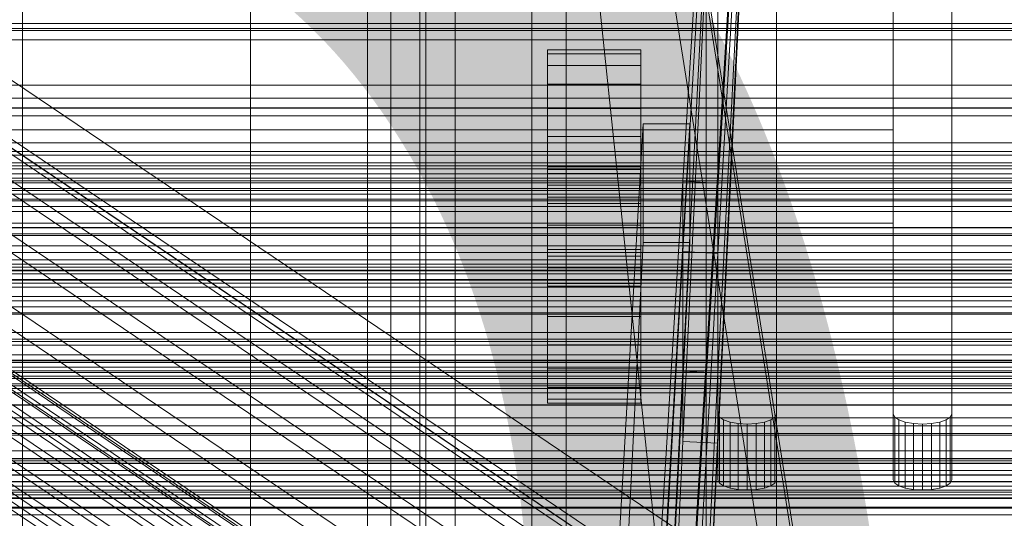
# Model space of a CAD drawing. Header units: millimetres. Extents: x -2233 to 61924, y -68080 to 6847.
# Tile 65 of 256: x -215 to -130, y -35025 to -34983. Entities that reach past the tile are written whole.
import ezdxf

# ---------------------------------------------------------------- set-up
doc = ezdxf.new("R2010")
doc.units = ezdxf.units.MM
for name, color, linetype, lineweight in [('COTAS_O', 1, 'Continuous', 0), ('COTAS_P', 1, 'Continuous', 0), ('frontal_bajante_movil', 7, 'Continuous', 0), ('frontal_C01', 7, 'Continuous', 0), ('frontal_C02', 7, 'Continuous', 0), ('frontal_C03', 7, 'Continuous', 0), ('frontal_C05', 7, 'Continuous', 0), ('frontal_mix-C02', 7, 'Continuous', 0), ('frontal_secador', 7, 'Continuous', 0)]:
    doc.layers.add(name, color=color, linetype=linetype, lineweight=lineweight)
doc.dimstyles.new('R19_100', dxfattribs={"dimtxt": 250, "dimasz": 150, "dimexe": 150, "dimexo": 80, "dimgap": 100, "dimtad": 1, "dimtih": 1, "dimtoh": 1, "dimdsep": 46, "dimcen": 0.09, "dimadec": 0, "dimazin": 0, "dimtfac": 1, "dimtdec": 4, "dimtofl": 0, "dimtmove": 0, "dimatfit": 3, "dimfxl": 1, "dimtolj": 1, "dimtzin": 0, "dimarcsym": 0})

# ---------------------------------------------------------------- blocks, each defined once
blk = doc.blocks.new('DIM_R28_48')
at = {"layer": 'COTAS_P'}
for p, q in [((-1750, -34600), (-1600, -34555)), ((2600, -34600), (2450, -34555)), ((-1750, -35500), (-1750, -34600)), ((-1750, -34600), (2600, -34600)), ((-1750, -34600), (-1600, -34645)), ((2600, -34600), (2450, -34645)), ((2600, -35500), (2600, -34600))]:
    blk.add_line(p, q, dxfattribs=at)
blk.add_text('4350 P', height=250, dxfattribs=at).set_placement((425, -34500))
blk = doc.blocks.new('DIM_R28_50')
at = {"layer": 'COTAS_P'}
for p, q in [((1705.784, -34504.945), (1551.897, -34475.895)), ((-194.216, -34704.945), (1705.784, -34504.945)), ((1705.784, -34504.945), (1561.319, -34565.401)), ((1800, -35400), (1705.784, -34504.945)), ((-194.216, -34704.945), (-49.751, -34644.49)), ((-100, -35600), (-194.216, -34704.945)), ((-194.216, -34704.945), (-40.33, -34733.995))]:
    blk.add_line(p, q, dxfattribs=at)
blk.add_text('1910.5 P', height=250, rotation=6.00901, dxfattribs=at).set_placement((745.315, -34505.495))
blk = doc.blocks.new('DIM_R28_54')
at = {"layer": 'COTAS_O'}
for p, q in [((-1850, -34900), (-1850, -35600)), ((-150, -34900), (-150, -35600)), ((-1850, -35600), (-1700, -35555)), ((-150, -35600), (-300, -35555)), ((-150, -35600), (-1850, -35600)), ((-1850, -35600), (-1700, -35645)), ((-150, -35600), (-300, -35645))]:
    blk.add_line(p, q, dxfattribs=at)
blk.add_text('1700 O', height=250, rotation=180, dxfattribs=at).set_placement((-1000, -35700))
blk = doc.blocks.new('DIM_R28_58')
at = {"layer": 'COTAS_O'}
for p, q in [((-1480, -35300), (-1330, -35255)), ((490, -35300), (340, -35255)), ((-1480, -36000), (-1480, -35300)), ((-1480, -35300), (490, -35300)), ((-1480, -35300), (-1330, -35345)), ((490, -35300), (340, -35345)), ((490, -36000), (490, -35300))]:
    blk.add_line(p, q, dxfattribs=at)
blk.add_text('1970 O', height=250, dxfattribs=at).set_placement((-495, -35200))
blk = doc.blocks.new('DIM_R28_60')
at = {"layer": 'COTAS_O'}
for p, q in [((-1400, -35300), (-1250, -35255)), ((1400, -35300), (1250, -35255)), ((-1400, -36000), (-1400, -35300)), ((-1400, -35300), (1400, -35300)), ((-1400, -35300), (-1250, -35345)), ((1400, -35300), (1250, -35345)), ((1400, -36000), (1400, -35300))]:
    blk.add_line(p, q, dxfattribs=at)
blk.add_text('2800 O', height=250, dxfattribs=at).set_placement((0, -35200))
blk = doc.blocks.new('DIM_R28_61')
at = {"layer": 'COTAS_P'}
for p, q in [((-305, -34680), (395, -34680)), ((395, -34680), (350, -34830)), ((395, -36000), (395, -34680)), ((395, -34680), (440, -34830)), ((395, -36000), (350, -35850)), ((395, -36000), (440, -35850)), ((-305, -36000), (395, -36000))]:
    blk.add_line(p, q, dxfattribs=at)
blk.add_text('1320 P', height=250, rotation=90, dxfattribs=at).set_placement((295, -35340))
blk = doc.blocks.new('DIM_R28_62')
at = {"layer": 'COTAS_P'}
for p, q in [((-305, -35300), (-155, -35255)), ((345, -35300), (195, -35255)), ((-305, -36000), (-305, -35300)), ((-305, -35300), (345, -35300)), ((-305, -35300), (-155, -35345)), ((345, -35300), (195, -35345)), ((345, -36000), (345, -35300))]:
    blk.add_line(p, q, dxfattribs=at)
blk.add_text('650 P', height=250, dxfattribs=at).set_placement((20, -35200))

msp = doc.modelspace()

# ---------------------------------------------------------------- linework, layer by layer
at = {"layer": 'frontal_bajante_movil'}
for p, q in [((-195, -35227.232), (-195, -34680)), ((-183, -34680), (-183, -35227.232)), ((-180, -35227.232), (-180, -34680)), ((-195, -34682.819), (-195, -35230.051)), ((-183, -35230.051), (-183, -34682.819)), ((-185, -34808.457), (-185, -35355.689)), ((-183, -35356.81), (-183, -34809.578)), ((-180, -34809.578), (-180, -35356.81)), ((-185, -35393.277), (-185, -34846.045)), ((-180, -34885.505), (-180, -35159.121)), ((-180, -35164.759), (-180, -34891.143)), ((-168, -34891.143), (-168, -35164.759)), ((-180, -35170.397), (-180, -34896.781)), ((-180, -34902.42), (-180, -35176.036)), ((-168, -35176.036), (-168, -34902.42)), ((-156, -34902.42), (-156, -35176.036)), ((-180, -35775), (-180, -34903.821)), ((-170.939, -34903.924), (-170.939, -35177.54)), ((-82.939, -35460.565), (-170.939, -34903.924)), ((-168, -34903.359), (-80, -35460)), ((-168, -35176.975), (-168, -34903.359)), ((-168, -34904.675), (-80, -35461.315)), ((-168, -34905.239), (-168, -35178.855)), ((-156, -35178.855), (-156, -34905.239)), ((-155, -35016.328), (-155, -34966.735)), ((-150, -34966.735), (-150, -35016.328)), ((-140, -35016.328), (-140, -34966.735)), ((-135, -34966.735), (-135, -35016.328)), ((-155, -34972.373), (-155, -35021.966)), ((-150, -35021.966), (-150, -34972.373)), ((-140, -34972.373), (-140, -35021.966)), ((-135, -35021.966), (-135, -34972.373)), ((-250, -34992), (-140, -34992)), ((-140, -35000), (-140, -34992)), ((-250, -35000), (-140, -35000)), ((-154.878, -35016.592), (-155, -35016.328)), ((-155, -35021.966), (-155, -35016.328)), ((-154.523, -35016.83), (-154.878, -35016.592)), ((-154.878, -35022.23), (-154.878, -35016.592)), ((-150.122, -35016.592), (-150.477, -35016.83)), ((-150, -35016.328), (-150.122, -35016.592)), ((-150.122, -35022.23), (-150.122, -35016.592)), ((-150, -35021.966), (-150, -35016.328)), ((-139.878, -35016.592), (-140, -35016.328)), ((-140, -35021.966), (-140, -35016.328)), ((-139.523, -35016.83), (-139.878, -35016.592)), ((-139.878, -35022.23), (-139.878, -35016.592)), ((-135.122, -35016.592), (-135.477, -35016.83)), ((-135, -35016.328), (-135.122, -35016.592)), ((-135.122, -35022.23), (-135.122, -35016.592)), ((-135, -35021.966), (-135, -35016.328)), ((-153.969, -35017.019), (-154.523, -35016.83)), ((-154.523, -35022.468), (-154.523, -35016.83)), ((-153.273, -35017.141), (-153.969, -35017.019)), ((-153.969, -35022.658), (-153.969, -35017.019)), ((-152.5, -35017.183), (-153.273, -35017.141)), ((-153.273, -35022.779), (-153.273, -35017.141)), ((-151.727, -35017.141), (-152.5, -35017.183)), ((-152.5, -35022.821), (-152.5, -35017.183)), ((-151.031, -35017.019), (-151.727, -35017.141)), ((-151.727, -35022.779), (-151.727, -35017.141)), ((-150.477, -35016.83), (-151.031, -35017.019)), ((-151.031, -35022.658), (-151.031, -35017.019)), ((-150.477, -35022.468), (-150.477, -35016.83)), ((-138.969, -35017.019), (-139.523, -35016.83)), ((-139.523, -35022.468), (-139.523, -35016.83)), ((-138.273, -35017.141), (-138.969, -35017.019)), ((-138.969, -35022.658), (-138.969, -35017.019)), ((-137.5, -35017.183), (-138.273, -35017.141)), ((-138.273, -35022.779), (-138.273, -35017.141)), ((-136.727, -35017.141), (-137.5, -35017.183)), ((-137.5, -35022.821), (-137.5, -35017.183)), ((-136.031, -35017.019), (-136.727, -35017.141)), ((-136.727, -35022.779), (-136.727, -35017.141)), ((-135.477, -35016.83), (-136.031, -35017.019)), ((-136.031, -35022.658), (-136.031, -35017.019)), ((-135.477, -35022.468), (-135.477, -35016.83)), ((-155, -35021.966), (-154.878, -35022.23)), ((-154.878, -35022.23), (-154.523, -35022.468)), ((-154.523, -35022.468), (-153.969, -35022.658)), ((-153.969, -35022.658), (-153.273, -35022.779)), ((-151.727, -35022.779), (-151.031, -35022.658)), ((-151.031, -35022.658), (-150.477, -35022.468)), ((-150.477, -35022.468), (-150.122, -35022.23)), ((-150.122, -35022.23), (-150, -35021.966)), ((-140, -35021.966), (-139.878, -35022.23)), ((-139.878, -35022.23), (-139.523, -35022.468)), ((-139.523, -35022.468), (-138.969, -35022.658)), ((-138.969, -35022.658), (-138.273, -35022.779)), ((-136.727, -35022.779), (-136.031, -35022.658)), ((-136.031, -35022.658), (-135.477, -35022.468)), ((-135.477, -35022.468), (-135.122, -35022.23)), ((-135.122, -35022.23), (-135, -35021.966)), ((-153.273, -35022.779), (-152.5, -35022.821)), ((-152.5, -35022.821), (-151.727, -35022.779)), ((-138.273, -35022.779), (-137.5, -35022.821)), ((-137.5, -35022.821), (-136.727, -35022.779))]:
    msp.add_line(p, q, dxfattribs=at)
at = {"layer": 'frontal_C01'}
for p, q in [((-331.181, -34914.736), (-146.872, -35039.071)), ((-332.629, -34915.086), (-148.32, -35039.42)), ((-330.692, -34915.826), (-146.383, -35040.161)), ((-334.938, -34916.851), (-150.629, -35041.185)), ((-355.53, -34918.55), (-141.731, -35062.779)), ((-355.017, -34918.427), (-141.218, -35062.655)), ((-354.844, -34918.813), (-141.045, -35063.041)), ((-331.197, -34918.281), (-146.887, -35042.616)), ((-356.348, -34919.176), (-142.549, -35063.404)), ((-355.022, -34919.683), (-141.224, -35063.911)), ((-337.95, -34919.911), (-153.641, -35044.246)), ((-357.415, -34920.26), (-143.617, -35064.489)), ((-355.541, -34920.977), (-141.742, -35065.205)), ((-358.659, -34921.73), (-144.861, -35065.958)), ((-332.659, -34921.934), (-148.35, -35046.269)), ((-356.363, -34922.608), (-142.565, -35066.836)), ((-146.196, -35067.712), (-359.995, -34923.484)), ((-341.461, -34924.058), (-157.152, -35048.393)), ((-357.434, -34924.463), (-143.635, -35068.691)), ((-361.332, -34925.404), (-147.533, -35069.632)), ((-358.68, -34926.417), (-144.881, -35070.646)), ((-334.981, -34926.536), (-150.672, -35050.87)), ((-160.922, -35053.344), (-345.231, -34929.009)), ((-338.003, -34931.772), (-153.694, -35056.107)), ((-349.002, -34934.427), (-164.693, -35058.762)), ((-341.52, -34937.288), (-157.211, -35061.622)), ((-130, -35045.418), (-228.298, -34979.106)), ((-450, -34984.295), (450, -34984.295)), ((-228.298, -34984.887), (-130, -35051.199)), ((450, -34995.08), (-450, -34995.08)), ((450, -35017.999), (-450, -35017.999))]:
    msp.add_line(p, q, dxfattribs=at)
at = {"layer": 'frontal_C02'}
for p, q in [((450, -34982.905), (-450, -34982.905)), ((-450, -34994.827), (450, -34994.827)), ((-311.15, -35003.741), (311.15, -35003.741)), ((-311.15, -35004.337), (311.15, -35004.337)), ((-311.15, -35004.874), (311.15, -35004.874)), ((-311.15, -35006.623), (311.15, -35006.623)), ((-311.15, -35007.66), (311.15, -35007.66)), ((-311.15, -35010.441), (311.15, -35010.441)), ((-311.15, -35011.908), (311.15, -35011.908)), ((-311.15, -35015.532), (311.15, -35015.532)), ((-311.15, -35017.329), (311.15, -35017.329)), ((-440, -35020.127), (440, -35020.127)), ((-440, -35020.339), (440, -35020.339)), ((-440, -35020.529), (440, -35020.529)), ((-440, -35021.148), (440, -35021.148)), ((-440, -35021.516), (440, -35021.516)), ((311.15, -35021.549), (-311.15, -35021.549)), ((-440, -35022.501), (440, -35022.501)), ((-440, -35023.021), (440, -35023.021)), ((-311.15, -35023.553), (311.15, -35023.553)), ((-440, -35024.305), (440, -35024.305)), ((-440, -35024.942), (440, -35024.942))]:
    msp.add_line(p, q, dxfattribs=at)
at = {"layer": 'frontal_C03'}
for p, q in [((-1250, -34983.32), (1250, -34983.32)), ((-1250, -34988.167), (1250, -34988.167)), ((1250, -34989.279), (-1250, -34989.279)), ((-1250, -34990.123), (1250, -34990.123)), ((1250, -34990.16), (-1250, -34990.16)), ((1250, -34990.814), (-1250, -34990.814)), ((1250, -34993.121), (-1250, -34993.121)), ((-1250, -34994.178), (1250, -34994.178)), ((1500, -34995.334), (-1500, -34995.334)), ((-1268, -34996.141), (1268, -34996.141)), ((-1268, -34996.365), (1268, -34996.365)), ((-1268, -34996.53), (1268, -34996.53)), ((-1250, -34995.768), (1250, -34995.768)), ((-1268, -34997.187), (1268, -34997.187)), ((1250, -34997.031), (-1250, -34997.031)), ((-1268, -34997.505), (1268, -34997.505)), ((1250, -34997.949), (-1250, -34997.949)), ((1250, -34998.088), (-1250, -34998.088)), ((-1268, -34998.551), (1268, -34998.551)), ((-1268, -34999), (1268, -34999)), ((-1268, -35000.363), (1268, -35000.363)), ((1250, -35000.395), (-1250, -35000.395)), ((-1268, -35000.913), (1268, -35000.913)), ((1250, -35001.049), (-1250, -35001.049)), ((-1268, -35002.501), (1268, -35002.501)), ((1250, -35001.93), (-1250, -35001.93)), ((1268, -35003.114), (-1268, -35003.114)), ((-1250, -35004.006), (1250, -35004.006)), ((-1500, -35004.317), (1500, -35004.317)), ((-1268, -35004.818), (1268, -35004.818)), ((1530, -35005.129), (-1530, -35005.129)), ((-1268, -35005.453), (1268, -35005.453)), ((-1250, -35006.264), (1250, -35006.264)), ((-1268, -35007.156), (1268, -35007.156)), ((-1268, -35007.77), (1268, -35007.77)), ((-1268, -35009.357), (1268, -35009.357)), ((-1268, -35009.907), (1268, -35009.907)), ((1530, -35010.129), (-1530, -35010.129)), ((-1268, -35011.271), (1268, -35011.271)), ((-1268, -35011.72), (1268, -35011.72)), ((1250, -35011.737), (-1250, -35011.737)), ((-1250, -35012.322), (1250, -35012.322)), ((-1268, -35012.766), (1268, -35012.766)), ((-1268, -35013.083), (1268, -35013.083)), ((1250, -35012.618), (-1250, -35012.618)), ((1250, -35013.271), (-1250, -35013.271)), ((-1268, -35013.741), (1268, -35013.741)), ((-1268, -35013.905), (1268, -35013.905)), ((-1268, -35014.13), (1268, -35014.13)), ((-1250, -35014.503), (1250, -35014.503)), ((1250, -35015.579), (-1250, -35015.579)), ((-1250, -35016.636), (1250, -35016.636)), ((1250, -35019.488), (-1250, -35019.488)), ((-1250, -35020.147), (1250, -35020.147)), ((1250, -35020.546), (-1250, -35020.546)), ((-1250, -35022.103), (1250, -35022.103)), ((1250, -35022.853), (-1250, -35022.853)), ((1250, -35023.506), (-1250, -35023.506)), ((1250, -35024.388), (-1250, -35024.388))]:
    msp.add_line(p, q, dxfattribs=at)
at = {"layer": 'frontal_C05'}
for p, q in [((-214.5, -34800), (-214.5, -35992)), ((-180.5, -34800), (-180.5, -35992)), ((-177.5, -35992), (-177.5, -34800))]:
    msp.add_line(p, q, dxfattribs=at)
at = {"layer": 'frontal_mix-C02'}
for p, q in [((-170, -35240.004), (-150, -34913.701)), ((-150, -34913.937), (-170, -35329.168)), ((-152.997, -34914.856), (-157.997, -35012.661)), ((-157.997, -35018.663), (-152.997, -34914.856)), ((-152.996, -34914.847), (-157.996, -35002.425)), ((-157.996, -35012.652), (-152.996, -34914.847)), ((-152.995, -34914.829), (-157.995, -34996.405)), ((-157.995, -35002.407), (-152.995, -34914.829)), ((-150, -34915), (-170, -35241.303)), ((-170, -35330.23), (-150, -34915)), ((-150, -34915), (-155, -35018.808)), ((-155, -35012.805), (-150, -34915)), ((-155, -35002.578), (-150, -34915)), ((-155, -34996.576), (-150, -34915)), ((-169.6, -34985.504), (-169.6, -34985.163)), ((-169.6, -34985.163), (-161.6, -34985.163)), ((-169.6, -34986.503), (-169.6, -34985.504)), ((-169.6, -34985.504), (-161.6, -34985.504)), ((-161.6, -34985.504), (-161.6, -34985.163)), ((-161.6, -34986.503), (-161.6, -34985.504)), ((-169.6, -34988.092), (-169.6, -34986.503)), ((-169.6, -34986.503), (-161.6, -34986.503)), ((-161.6, -34988.092), (-161.6, -34986.503)), ((-169.6, -34990.163), (-169.6, -34988.092)), ((-169.6, -34988.092), (-161.6, -34988.092)), ((-161.6, -34990.163), (-161.6, -34988.092)), ((-169.6, -34992.575), (-169.6, -34990.163)), ((-169.6, -34990.163), (-161.6, -34990.163)), ((-161.6, -34992.575), (-161.6, -34990.163)), ((-161.4, -34991.482), (-172.6, -35186.164)), ((-168.6, -35186.164), (-157.4, -34991.482)), ((-161.4, -35001.655), (-161.4, -34991.482)), ((-157.4, -34991.482), (-161.4, -34991.482)), ((-157.4, -34991.482), (-157.4, -35001.655)), ((-169.6, -34992.575), (-169.6, -34995.163)), ((-169.6, -34992.575), (-161.6, -34992.575)), ((-161.6, -34995.163), (-161.6, -34992.575)), ((-169.6, -34995.163), (-169.6, -34997.751)), ((-161.6, -34995.163), (-169.6, -34995.163)), ((-169.6, -34995.73), (-169.6, -34995.39)), ((-169.6, -34995.39), (-161.6, -34995.39)), ((-169.6, -34996.729), (-169.6, -34995.73)), ((-169.6, -34995.73), (-161.6, -34995.73)), ((-161.6, -34995.163), (-161.6, -34997.751)), ((-161.6, -34995.73), (-161.6, -34995.39)), ((-161.6, -34996.729), (-161.6, -34995.73)), ((-157.995, -34996.403), (-167.995, -35159.555)), ((-165, -35159.727), (-155, -34996.576)), ((-157.995, -34996.405), (-157.995, -35002.407)), ((-155, -34996.576), (-157.995, -34996.405)), ((-155, -35002.578), (-155, -34996.576)), ((-169.6, -34998.319), (-169.6, -34996.729)), ((-169.6, -34996.729), (-161.6, -34996.729)), ((-161.6, -34998.319), (-161.6, -34996.729)), ((-169.6, -34997.751), (-169.6, -35000.163)), ((-169.6, -34997.751), (-161.6, -34997.751)), ((-161.6, -34997.751), (-161.6, -35000.163)), ((-169.6, -35000.39), (-169.6, -34998.319)), ((-169.6, -34998.319), (-161.6, -34998.319)), ((-161.6, -35000.39), (-161.6, -34998.319)), ((-169.6, -35000.163), (-169.6, -35002.234)), ((-169.6, -35000.163), (-161.6, -35000.163)), ((-169.6, -35002.801), (-169.6, -35000.39)), ((-169.6, -35000.39), (-161.6, -35000.39)), ((-161.6, -35000.163), (-161.6, -35002.234)), ((-161.6, -35002.801), (-161.6, -35000.39)), ((-172.6, -35222.232), (-161.4, -35001.655)), ((-157.4, -35001.655), (-168.6, -35222.232)), ((-161.4, -35001.655), (-157.4, -35001.655)), ((-169.6, -35002.234), (-169.6, -35003.823)), ((-169.6, -35002.234), (-161.6, -35002.234)), ((-167.995, -35177.563), (-157.995, -35002.406)), ((-161.6, -35002.234), (-161.6, -35003.823)), ((-157.996, -35002.425), (-157.996, -35012.652)), ((-155, -35002.578), (-157.996, -35002.425)), ((-155, -35002.578), (-157.995, -35002.407)), ((-169.6, -35002.801), (-169.6, -35005.39)), ((-169.6, -35002.801), (-161.6, -35002.801)), ((-155, -35002.578), (-165, -35177.735)), ((-161.6, -35005.39), (-161.6, -35002.801)), ((-155, -35012.805), (-155, -35002.578)), ((-169.6, -35003.823), (-169.6, -35004.822)), ((-169.6, -35003.823), (-161.6, -35003.823)), ((-161.6, -35003.823), (-161.6, -35004.822)), ((-169.6, -35004.822), (-169.6, -35005.163)), ((-169.6, -35004.822), (-161.6, -35004.822)), ((-161.6, -35004.822), (-161.6, -35005.163)), ((-169.6, -35005.163), (-161.6, -35005.163)), ((-169.6, -35005.39), (-169.6, -35007.978)), ((-161.6, -35005.39), (-169.6, -35005.39)), ((-161.6, -35005.39), (-161.6, -35007.978)), ((-169.6, -35007.978), (-169.6, -35010.39)), ((-169.6, -35007.978), (-161.6, -35007.978)), ((-161.6, -35007.978), (-161.6, -35010.39)), ((-169.6, -35010.39), (-169.6, -35012.461)), ((-169.6, -35010.39), (-161.6, -35010.39)), ((-161.6, -35010.39), (-161.6, -35012.461)), ((-169.6, -35012.461), (-169.6, -35014.05)), ((-169.6, -35012.461), (-161.6, -35012.461)), ((-161.6, -35012.461), (-161.6, -35014.05)), ((-157.997, -35012.663), (-167.997, -35208.273)), ((-165, -35208.415), (-155, -35012.805)), ((-157.997, -35012.661), (-157.997, -35018.663)), ((-155, -35012.805), (-157.997, -35012.661)), ((-157.997, -35018.666), (-157.997, -35012.663)), ((-155, -35012.805), (-157.996, -35012.652)), ((-155, -35018.808), (-155, -35012.805)), ((-169.6, -35014.05), (-169.6, -35015.049)), ((-169.6, -35014.05), (-161.6, -35014.05)), ((-161.6, -35014.05), (-161.6, -35015.049)), ((-169.6, -35015.049), (-169.6, -35015.39)), ((-169.6, -35015.049), (-161.6, -35015.049)), ((-161.6, -35015.049), (-161.6, -35015.39)), ((-169.6, -35015.39), (-161.6, -35015.39)), ((-167.997, -35226.281), (-157.997, -35018.666)), ((-155, -35018.808), (-165, -35226.423)), ((-155, -35018.808), (-157.997, -35018.663)), ((-157.997, -35018.666), (-155, -35018.808))]:
    msp.add_line(p, q, dxfattribs=at)
at = {"layer": 'frontal_secador'}
for p, q in [((-1360, -34983.5), (1360, -34983.5)), ((-1250, -34983.5), (1250, -34983.5)), ((1360, -34993.853), (-1360, -34993.853)), ((1360, -35003.5), (-1360, -35003.5)), ((1250, -35004.076), (-1250, -35004.076)), ((1360, -35011.784), (-1360, -35011.784)), ((1360, -35018.141), (-1360, -35018.141)), ((1360, -35022.137), (-1360, -35022.137)), ((1360, -35023.5), (-1360, -35023.5)), ((1250, -35023.25), (-1250, -35023.25))]:
    msp.add_line(p, q, dxfattribs=at)

# ---------------------------------------------------------------- dimensions: what is measured, and where the dimension line sits
at = {"layer": 'COTAS_O'}
for p1, p2, picture, middle in [((-150, -34900), (-1850, -34900), 'DIM_R28_54', (-1000, -35600)), ((-1480, -36000), (490, -36000), 'DIM_R28_58', (-495, -35300)), ((-1400, -36000), (1400, -36000), 'DIM_R28_60', (0, -35300))]:
    dim = msp.add_aligned_dim(p1=p1, p2=p2, distance=700, text='<> O', dimstyle='R19_100', dxfattribs=at)
    dim.commit()
    dim.dimension.update_dxf_attribs({"geometry": picture, "text_midpoint": middle})
at = {"layer": 'COTAS_P'}
for p1, p2, distance, picture, middle in [((-100, -35600), (1800, -35400), 900, 'DIM_R28_50', (755.784, -34604.945)), ((-1750, -35500), (2600, -35500), 900, 'DIM_R28_48', (425, -34600)), ((-305, -36000), (-305, -34680), -700, 'DIM_R28_61', (395, -35340)), ((-305, -36000), (345, -36000), 700, 'DIM_R28_62', (20, -35300))]:
    dim = msp.add_aligned_dim(p1=p1, p2=p2, distance=distance, text='<> P', dimstyle='R19_100', dxfattribs=at)
    dim.commit()
    dim.dimension.update_dxf_attribs({"geometry": picture, "text_midpoint": middle})

doc.saveas('drawing.dxf')
